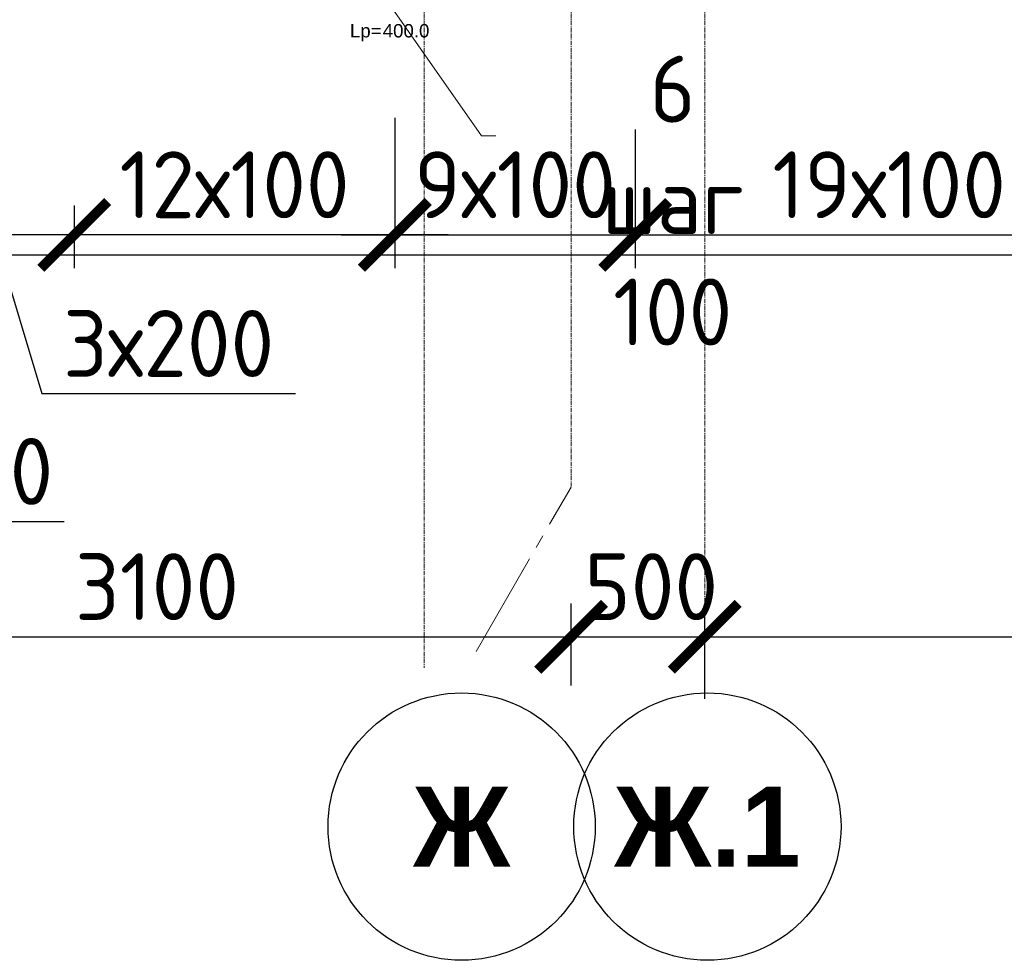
# Model space of a CAD drawing. Header units: millimetres. Extents: x 376598 to 1249954, y -318491 to -22134.
# Tile 219 of 256: x 596913 to 600598, y -35277 to -31759. Entities that reach past the tile are written whole.
import ezdxf
from ezdxf import colors
from ezdxf.entities.mleader import LeaderData, LeaderLine
from ezdxf.enums import TextEntityAlignment as Align
from ezdxf.math import Vec2, Vec3

# ---------------------------------------------------------------- set-up
doc = ezdxf.new("R2010")
doc.units = ezdxf.units.MM
doc.linetypes.add('______5', pattern=[1100, 800, -100, 100, -100])
doc.linetypes.add('осевая', pattern=[50.8, 31.75, -6.35, 6.35, -6.35])
for name, color, linetype, lineweight in [('АрмСтер', 2, 'Continuous', 50), ('Оси', 40, '______5', 18), ('подоснова', 151, 'Continuous', 5), ('РАЗМЕРЫ', 1, 'Continuous', 9)]:
    doc.layers.add(name, color=color, linetype=linetype, lineweight=lineweight)
doc.layers.add('АрмСтер_атрибуты', color=2, linetype='Continuous', lineweight=0, plot=False)
doc.styles.add('Century Gothic', font='GOTHIC.TTF')
doc.styles.add('GOST-2.304_Type-B', font='GOST_Common.ttf')
doc.styles.get("Standard").update_dxf_attribs({"font": 'arial.ttf'})
doc.styles.add('Аннотативный', font='arial.ttf')
doc.dimstyles.new('СПДС', dxfattribs={"dimscale": 100, "dimtxt": 2.5, "dimasz": 2.5, "dimexe": 1.25, "dimexo": 0, "dimtad": 1, "dimdec": 0, "dimtxsty": 'GOST-2.304_Type-B', "dimblk": 'ARCHTICK', "dimcen": 2.5, "dimdle": 2, "dimadec": 0, "dimazin": 2, "dimtfac": 0.75, "dimtdec": 0, "dimtmove": 1, "dimatfit": 3, "dimfxl": 1, "dimtolj": 1, "dimarcsym": 1})

# ---------------------------------------------------------------- blocks, each defined once
blk = doc.blocks.new('NSY101')
at = {"color": 0, "linetype": 'ByBlock', "lineweight": -2}
blk.add_circle((0, 0), 50, dxfattribs=at)
blk = doc.blocks.new('_ArchTick')
at = {"color": 0, "linetype": 'ByBlock', "const_width": 0.15}
blk.add_lwpolyline([(-0.5, -0.5), (0.5, 0.5)], dxfattribs=at)
blk = doc.blocks.new('*D2004')
at = {"layer": 'DEFPOINTS', "color": 0, "lineweight": 0, "transparency": 16777216}
for p in [(598976.9, -34067.2), (598976.9, -34249.5), (595876.9, -34288.1)]:
    blk.add_point(p, dxfattribs=at)
at = {"layer": 'РАЗМЕРЫ', "color": 0, "lineweight": -2, "transparency": 16777216}
for p, q in [((595876.9, -34288.1), (595876.9, -33942.2)), ((598976.9, -34249.5), (598976.9, -33942.2)), ((595676.9, -34067.2), (599176.9, -34067.2))]:
    blk.add_line(p, q, dxfattribs=at)
at = {"layer": 'РАЗМЕРЫ', "color": 0, "lineweight": -2, "transparency": 16777216, "xscale": 250, "yscale": 250, "zscale": 250, "rotation": 180}
blk.add_blockref('_ArchTick', (595876.9, -34067.2), dxfattribs=at)
at = {"layer": 'РАЗМЕРЫ', "color": 0, "lineweight": -2, "transparency": 16777216, "xscale": 250, "yscale": 250, "zscale": 250}
blk.add_blockref('_ArchTick', (598976.9, -34067.2), dxfattribs=at)
at = {"layer": 'РАЗМЕРЫ', "color": 0, "lineweight": 0, "transparency": 16777216, "insert": (597426.9, -33879.7), "char_height": 250, "attachment_point": 5, "style": 'GOST-2.304_Type-B'}
blk.add_mtext('\\A1;3100', dxfattribs=at)
blk = doc.blocks.new('*D2005')
at = {"layer": 'DEFPOINTS', "color": 0, "lineweight": 0, "transparency": 16777216}
for p in [(599476.9, -34067.2), (598976.9, -34249.5), (599476.9, -34299.6)]:
    blk.add_point(p, dxfattribs=at)
at = {"layer": 'РАЗМЕРЫ', "color": 0, "lineweight": -2, "transparency": 16777216}
for p, q in [((598976.9, -34249.5), (598976.9, -33942.2)), ((599476.9, -34299.6), (599476.9, -33942.2)), ((598776.9, -34067.2), (599676.9, -34067.2))]:
    blk.add_line(p, q, dxfattribs=at)
at = {"layer": 'РАЗМЕРЫ', "color": 0, "lineweight": -2, "transparency": 16777216, "xscale": 250, "yscale": 250, "zscale": 250, "rotation": 180}
blk.add_blockref('_ArchTick', (598976.9, -34067.2), dxfattribs=at)
at = {"layer": 'РАЗМЕРЫ', "color": 0, "lineweight": -2, "transparency": 16777216, "xscale": 250, "yscale": 250, "zscale": 250}
blk.add_blockref('_ArchTick', (599476.9, -34067.2), dxfattribs=at)
at = {"layer": 'РАЗМЕРЫ', "color": 0, "lineweight": 0, "transparency": 16777216, "insert": (599276.9, -33879.7), "char_height": 250, "attachment_point": 5, "style": 'GOST-2.304_Type-B'}
blk.add_mtext('\\A1;500', dxfattribs=at)
blk = doc.blocks.new('*D2006')
at = {"layer": 'DEFPOINTS', "color": 0, "lineweight": 0, "transparency": 16777216}
for p in [(602976.9, -34067.2), (599476.9, -34299.6), (602976.9, -34313.1)]:
    blk.add_point(p, dxfattribs=at)
at = {"layer": 'РАЗМЕРЫ', "color": 0, "lineweight": -2, "transparency": 16777216}
for p, q in [((599476.9, -34299.6), (599476.9, -33942.2)), ((602976.9, -34313.1), (602976.9, -33942.2)), ((599276.9, -34067.2), (603176.9, -34067.2))]:
    blk.add_line(p, q, dxfattribs=at)
at = {"layer": 'РАЗМЕРЫ', "color": 0, "lineweight": -2, "transparency": 16777216, "xscale": 250, "yscale": 250, "zscale": 250, "rotation": 180}
blk.add_blockref('_ArchTick', (599476.9, -34067.2), dxfattribs=at)
at = {"layer": 'РАЗМЕРЫ', "color": 0, "lineweight": -2, "transparency": 16777216, "xscale": 250, "yscale": 250, "zscale": 250}
blk.add_blockref('_ArchTick', (602976.9, -34067.2), dxfattribs=at)
at = {"layer": 'РАЗМЕРЫ', "color": 0, "lineweight": 0, "transparency": 16777216, "insert": (601226.9, -33879.7), "char_height": 250, "attachment_point": 5, "style": 'GOST-2.304_Type-B'}
blk.add_mtext('\\A1;3500', dxfattribs=at)
blk = doc.blocks.new('*U148')
at = {"layer": 'АрмСтер_атрибуты', "color": 215, "ltscale": 15, "style": 'Аннотативный'}
blk.add_text('Lр=', height=50, dxfattribs=at).set_placement((50.2, -367.8))
at = {"layer": 'АрмСтер_атрибуты', "flags": 9}
for tag, p in [('МАССА', (3805.8, 4789.5)), ('ОБОЗНАЧЕНИЕ', (3805.8, 4675.6))]:
    blk.add_attdef(tag, p, '', height=75, dxfattribs=at)
at = {"layer": 'АрмСтер_атрибуты', "style": 'Аннотативный', "flags": 8}
blk.add_attdef('ПОЗ', (110, 29.6), '', height=75, dxfattribs=at)
blk.add_attdef('НАИМЕНОВАНИЕ', text='', height=75, dxfattribs=at).set_placement((0, -29.3), align=Align.TOP_CENTER)
at = {"layer": 'АрмСтер_атрибуты', "color": 215, "style": 'Аннотативный'}
for tag, p, flags in [('ШАГ', (190.9, -194.2), 10), ('КОЛ', (138, -285.1), 8), ('ШИРИНА', (172.9, -367.8), 8)]:
    blk.add_attdef(tag, p, '', height=50, dxfattribs=dict(at, flags=flags))
blk = doc.blocks.new('_None')
blk = doc.blocks.new('*D2063')
at = {"layer": 'DEFPOINTS', "color": 0, "lineweight": 0, "transparency": 16777216}
for p in [(598316.8, -32298.5), (597117.4, -32453.6), (597117.4, -32563.8)]:
    blk.add_point(p, dxfattribs=at)
at = {"layer": 'РАЗМЕРЫ', "color": 0, "lineweight": -2, "transparency": 16777216}
for p, q in [((598316.8, -32298.5), (598316.8, -32688.8)), ((597117.4, -32453.6), (597117.4, -32688.8)), ((598516.8, -32563.8), (596917.4, -32563.8))]:
    blk.add_line(p, q, dxfattribs=at)
at = {"layer": 'РАЗМЕРЫ', "color": 0, "lineweight": -2, "transparency": 16777216, "xscale": 250, "yscale": 250, "zscale": 250, "rotation": 180}
blk.add_blockref('_ArchTick', (597117.4, -32563.8), dxfattribs=at)
at = {"layer": 'РАЗМЕРЫ', "color": 0, "lineweight": -2, "transparency": 16777216, "xscale": 250, "yscale": 250, "zscale": 250}
blk.add_blockref('_ArchTick', (598316.8, -32563.8), dxfattribs=at)
at = {"layer": 'РАЗМЕРЫ', "color": 0, "lineweight": 0, "transparency": 16777216, "insert": (597717.1, -32376.3), "char_height": 250, "attachment_point": 5, "style": 'GOST-2.304_Type-B'}
blk.add_mtext('\\A1;12х100', dxfattribs=at)
blk = doc.blocks.new('*D2077')
at = {"layer": 'DEFPOINTS', "color": 0, "lineweight": 0, "transparency": 16777216}
for p in [(596517.4, -32094.9, -720), (597117.4, -32453.6), (596517.4, -32563.8)]:
    blk.add_point(p, dxfattribs=at)
at = {"layer": 'РАЗМЕРЫ', "color": 0, "lineweight": -2, "transparency": 16777216}
for p, q in [((596517.4, -32094.9), (596517.4, -32688.8)), ((597117.4, -32453.6), (597117.4, -32688.8)), ((597317.4, -32563.8), (596317.4, -32563.8)), ((596817.4, -32563.8), (596995.5, -33157.5)), ((596995.5, -33157.5), (597945.5, -33157.5))]:
    blk.add_line(p, q, dxfattribs=at)
at = {"layer": 'РАЗМЕРЫ', "color": 0, "lineweight": -2, "transparency": 16777216, "xscale": 250, "yscale": 250, "zscale": 250, "rotation": 180}
blk.add_blockref('_ArchTick', (596517.4, -32563.8), dxfattribs=at)
at = {"layer": 'РАЗМЕРЫ', "color": 0, "lineweight": -2, "transparency": 16777216, "xscale": 250, "yscale": 250, "zscale": 250}
blk.add_blockref('_ArchTick', (597117.4, -32563.8), dxfattribs=at)
at = {"layer": 'РАЗМЕРЫ', "color": 0, "lineweight": 0, "transparency": 16777216, "insert": (597470.5, -32970), "char_height": 250, "attachment_point": 5, "style": 'GOST-2.304_Type-B'}
blk.add_mtext('\\A1;3х200', dxfattribs=at)
blk = doc.blocks.new('*D2078')
at = {"layer": 'DEFPOINTS', "color": 0, "lineweight": 0, "transparency": 16777216}
for p in [(596515.4, -32094.9, -720), (596435.2, -32114.6), (596435.2, -32563.8)]:
    blk.add_point(p, dxfattribs=at)
at = {"layer": 'РАЗМЕРЫ', "color": 0, "lineweight": -2, "transparency": 16777216}
for p, q in [((596515.4, -32094.9), (596515.4, -32688.8)), ((596435.2, -32114.6), (596435.2, -32688.8)), ((596435.2, -32563.8), (596185.2, -32563.8)), ((596515.4, -32563.8), (596435.2, -32563.8)), ((596515.4, -32563.8), (596435.2, -32563.8)), ((596475.3, -32563.8), (596654.4, -33636)), ((596515.4, -32563.8), (596765.4, -32563.8)), ((596654.4, -33636), (597079.4, -33636))]:
    blk.add_line(p, q, dxfattribs=at)
at = {"layer": 'РАЗМЕРЫ', "color": 0, "lineweight": -2, "transparency": 16777216, "xscale": 250, "yscale": 250, "zscale": 250}
blk.add_blockref('_ArchTick', (596435.2, -32563.8), dxfattribs=at)
at = {"layer": 'РАЗМЕРЫ', "color": 0, "lineweight": -2, "transparency": 16777216, "xscale": 250, "yscale": 250, "zscale": 250, "rotation": 180}
blk.add_blockref('_ArchTick', (596515.4, -32563.8), dxfattribs=at)
at = {"layer": 'РАЗМЕРЫ', "color": 0, "lineweight": 0, "transparency": 16777216, "insert": (596866.9, -33448.5), "char_height": 250, "attachment_point": 5, "style": 'GOST-2.304_Type-B'}
blk.add_mtext('\\A1;80', dxfattribs=at)
blk = doc.blocks.new('*D2097')
at = {"layer": 'DEFPOINTS', "color": 0, "lineweight": 0, "transparency": 16777216}
for p in [(598316.8, -32125.5), (599217, -32188.8), (599217, -32563.8)]:
    blk.add_point(p, dxfattribs=at)
at = {"layer": 'РАЗМЕРЫ', "color": 0, "lineweight": -2, "transparency": 16777216}
for p, q in [((598316.8, -32125.5), (598316.8, -32688.8)), ((599217, -32188.8), (599217, -32688.8)), ((598116.8, -32563.8), (599417, -32563.8))]:
    blk.add_line(p, q, dxfattribs=at)
at = {"layer": 'РАЗМЕРЫ', "color": 0, "lineweight": -2, "transparency": 16777216, "xscale": 250, "yscale": 250, "zscale": 250, "rotation": 180}
blk.add_blockref('_ArchTick', (598316.8, -32563.8), dxfattribs=at)
at = {"layer": 'РАЗМЕРЫ', "color": 0, "lineweight": -2, "transparency": 16777216, "xscale": 250, "yscale": 250, "zscale": 250}
blk.add_blockref('_ArchTick', (599217, -32563.8), dxfattribs=at)
at = {"layer": 'РАЗМЕРЫ', "color": 0, "lineweight": 0, "transparency": 16777216, "insert": (598766.9, -32376.3), "char_height": 250, "attachment_point": 5, "style": 'GOST-2.304_Type-B'}
blk.add_mtext('\\A1;9х100', dxfattribs=at)
blk = doc.blocks.new('*D2098')
at = {"layer": 'DEFPOINTS', "color": 0, "lineweight": 0, "transparency": 16777216}
for p in [(599217, -32169.5), (601117.4, -32345.2), (601117.4, -32563.8)]:
    blk.add_point(p, dxfattribs=at)
at = {"layer": 'РАЗМЕРЫ', "color": 0, "lineweight": -2, "transparency": 16777216}
for p, q in [((599217, -32169.5), (599217, -32688.8)), ((601117.4, -32345.2), (601117.4, -32688.8)), ((599017, -32563.8), (601317.4, -32563.8))]:
    blk.add_line(p, q, dxfattribs=at)
at = {"layer": 'РАЗМЕРЫ', "color": 0, "lineweight": -2, "transparency": 16777216, "xscale": 250, "yscale": 250, "zscale": 250, "rotation": 180}
blk.add_blockref('_ArchTick', (599217, -32563.8), dxfattribs=at)
at = {"layer": 'РАЗМЕРЫ', "color": 0, "lineweight": -2, "transparency": 16777216, "xscale": 250, "yscale": 250, "zscale": 250}
blk.add_blockref('_ArchTick', (601117.4, -32563.8), dxfattribs=at)
at = {"layer": 'РАЗМЕРЫ', "color": 0, "lineweight": 0, "transparency": 16777216, "insert": (600167.2, -32376.3), "char_height": 250, "attachment_point": 5, "style": 'GOST-2.304_Type-B'}
blk.add_mtext('\\A1;19х100', dxfattribs=at)

msp = doc.modelspace()

# ---------------------------------------------------------------- linework, layer by layer
at = {"color": 7, "linetype": 'Continuous', "lineweight": 25, "transparency": 33554687}
msp.add_line((603326.9, -32639.5), (580280.2, -32639.5), dxfattribs=at)
at = {"layer": 'Оси', "color": 16, "linetype": 'осевая', "lineweight": 0, "ltscale": 0.5, "transparency": 33554687}
for p, q in [((598976.9, -28358.9), (598976.9, -33507.1)), ((599476.9, -28358.9), (599476.9, -34183.6))]:
    msp.add_line(p, q, dxfattribs=at)
at = {"layer": 'Оси', "color": 16, "linetype": '______5', "lineweight": 0, "ltscale": 0.5, "transparency": 33554687}
msp.add_line((598621.5, -34122.6), (598976.9, -33507.1), dxfattribs=at)

# ---------------------------------------------------------------- block references
at = {"layer": 'Оси', "color": 16, "linetype": 'Continuous', "lineweight": 25, "transparency": 33554687, "xscale": 9.999999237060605, "yscale": 9.999999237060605, "zscale": 9.999999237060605, "rotation": 270}
for p in [(598567, -34777.3), (599487, -34777.3)]:
    msp.add_blockref('NSY101', p, dxfattribs=at)

# ---------------------------------------------------------------- texts
at = {"layer": 'Оси', "color": 16, "linetype": 'Continuous', "lineweight": 25, "transparency": 33554687, "char_height": 300, "attachment_point": 5, "style": 'Century Gothic'}
for s, insert, width in [('\\A1;{\\fCentury Gothic|i0|b1;\\H300.000000;\\W1.000000;\\C16;Ж}\\P', (598567, -34777.3), 540), ('\\A1;{\\fCentury Gothic|i0|b1;\\H300.000000;\\W1.000000;\\C16;Ж.1}\\P', (599487, -34777.3), 890)]:
    msp.add_mtext(s, dxfattribs=dict(at, insert=insert, width=width))

# ---------------------------------------------------------------- dimensions: what is measured, and where the dimension line sits
at = {"layer": 'РАЗМЕРЫ', "color": 1, "lineweight": 0}
for base, p1, p2, picture, middle in [((596435.2, -32563.8), (596515.4, -32094.9, -720), (596435.2, -32114.6), '*D2078', (596716.9, -33636)), ((599476.9, -34067.2), (598976.9, -34249.5), (599476.9, -34299.6), '*D2005', (599276.9, -34067.2))]:
    dim = msp.add_linear_dim(base=base, p1=p1, p2=p2, dimstyle='СПДС', dxfattribs=at)
    dim.commit()
    dim.dimension.update_dxf_attribs({"geometry": picture, "text_midpoint": middle, "dimtype": 160})
for base, p1, p2, text, picture, middle in [((596517.4, -32563.8), (597117.4, -32453.6), (596517.4, -32094.9, -720), '3х200', '*D2077', (597058, -32970)), ((597117.4, -32563.8), (598316.8, -32298.5), (597117.4, -32453.6), '12х100', '*D2063', (597717.1, -32376.3))]:
    dim = msp.add_linear_dim(base=base, p1=p1, p2=p2, text=text, dimstyle='СПДС', dxfattribs=at)
    dim.commit()
    dim.dimension.update_dxf_attribs({"geometry": picture, "text_midpoint": middle})
at = {"layer": 'РАЗМЕРЫ', "color": 4, "lineweight": 0}
for base, p1, p2, text, picture, middle in [((599217, -32563.8), (598316.8, -32125.5), (599217, -32188.8), '9х100', '*D2097', (598766.9, -32376.3)), ((601117.4, -32563.8), (599217, -32169.5), (601117.4, -32345.2), '19х100', '*D2098', (600167.2, -32376.3))]:
    dim = msp.add_linear_dim(base=base, p1=p1, p2=p2, text=text, dimstyle='СПДС', dxfattribs=at)
    dim.commit()
    dim.dimension.update_dxf_attribs({"geometry": picture, "text_midpoint": middle})
at = {"layer": 'РАЗМЕРЫ', "color": 1, "lineweight": 0}
for base, p1, p2, picture, middle in [((598976.9, -34067.2), (595876.9, -34288.1), (598976.9, -34249.5), '*D2004', (597426.9, -33879.7)), ((602976.9, -34067.2), (599476.9, -34299.6), (602976.9, -34313.1), '*D2006', (601226.9, -33879.7))]:
    dim = msp.add_linear_dim(base=base, p1=p1, p2=p2, dimstyle='СПДС', dxfattribs=at)
    dim.commit()
    dim.dimension.update_dxf_attribs({"geometry": picture, "text_midpoint": middle})

# ---------------------------------------------------------------- next in the draw order: block references
at = {"layer": 'АрмСтер', "ltscale": 15}
ref = msp.add_blockref('*U148', (598098.8, -31457.4), dxfattribs=at)
ref.add_attrib('ШИРИНА', '400.0', (598271.7, -31825.2), dxfattribs={"layer": 'АрмСтер_атрибуты', "color": 215, "height": 50, "style": 'Аннотативный', "flags": 8})

# ---------------------------------------------------------------- next in the draw order: linework, layer by layer
at = {"layer": 'Оси', "color": 16, "linetype": 'осевая', "lineweight": 0, "ltscale": 0.5, "transparency": 33554687}
msp.add_line((598426.9, -28358.9), (598426.9, -34183.6), dxfattribs=at)

# ---------------------------------------------------------------- next in the draw order: leaders
at = {"layer": 'подоснова'}
ml = msp.add_multileader_mtext('Standard', dxfattribs=at)
ml.set_content('6 шаг 100', color=256, style='GOST-2.304_Type-B')
ml.set_leader_properties(color=256, linetype='ByLayer', lineweight=15)
ml.set_arrow_properties(name='NONE')
ml.build(insert=Vec2(0, 0))
ml.multileader.update_dxf_attribs({"text_left_attachment_type": 6, "text_right_attachment_type": 6, "dogleg_length": 10, "arrow_head_size": 18})
ctx = ml.context
ctx.base_point, ctx.char_height, ctx.arrow_head_size, ctx.landing_gap_size, ctx.plane_origin = Vec3(598651.4, -32193.6, 720), 250, 18, 20, Vec3(597594, -29570.1, 720)
ctx.left_attachment, ctx.right_attachment, ctx.text_align_type = 6, 6, 1
notes = []
notes.append((ctx, [(0, (1, 1, 0), (598641.4, -32193.6, 720), (1, 0), 10, [(0, [(598115, -31441.3, 720)], 0, [])])]))
ctx.mtext.insert, ctx.mtext.width, ctx.mtext.alignment, ctx.mtext.flow_direction = Vec3(599357, -31893.6, 720), 22.898, 2, 5
for ctx, leaders in notes:
    for number, flags, end, landing, length, lines in leaders:
        leader = LeaderData()
        leader.index, (leader.has_last_leader_line, leader.has_dogleg_vector, leader.attachment_direction) = number, flags
        leader.last_leader_point, leader.dogleg_vector, leader.dogleg_length = Vec3(end), Vec3(landing), length
        for number, points, colour, breaks in lines:
            line = LeaderLine()
            line.index, line.vertices, line.color, line.breaks = number, Vec3.list(points), colors.encode_raw_color(colour), breaks
            leader.lines.append(line)
        ctx.leaders.append(leader)

doc.saveas('drawing.dxf')
